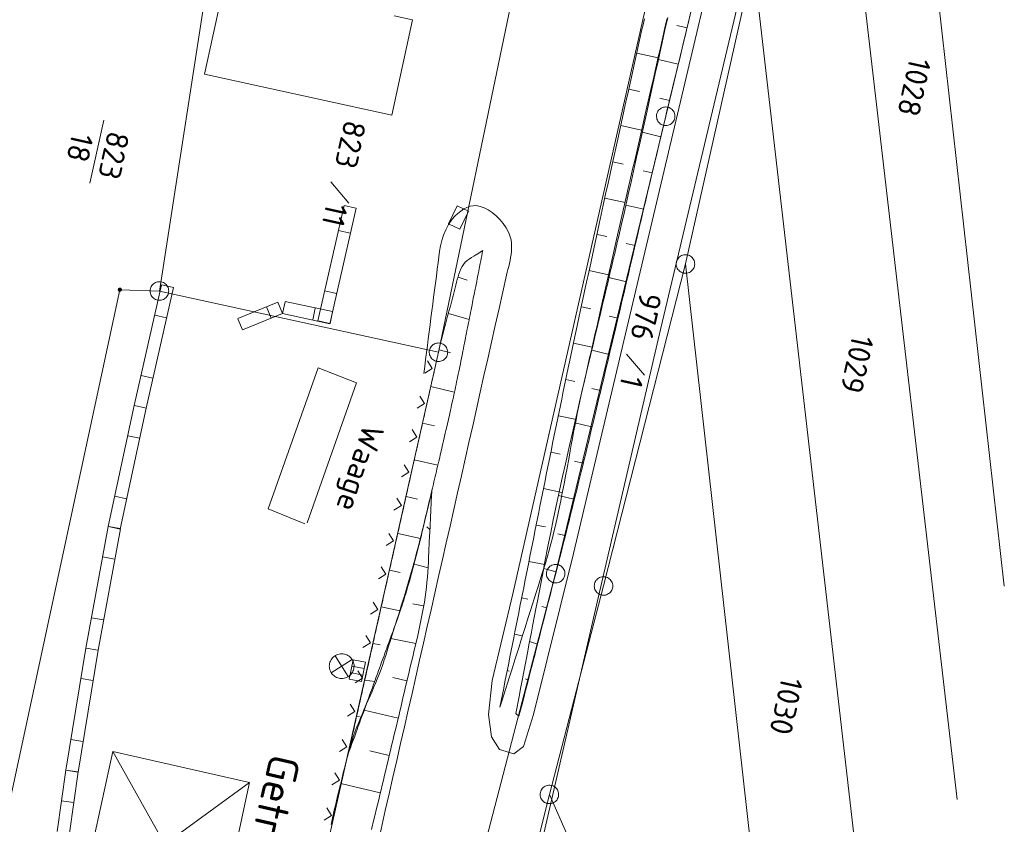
# Model space of a CAD drawing. Header units: metres. Extents: x 3425540 to 3446143, y 5432760 to 5444637.
# Tile 178 of 256: x 3436016 to 3436096, y 5440104 to 5440169. Entities that reach past the tile are written whole.
import ezdxf
from ezdxf.enums import TextEntityAlignment as Align

# ---------------------------------------------------------------- set-up
doc = ezdxf.new("R2010")
doc.units = ezdxf.units.M
for name, color, linetype, lineweight in [('B_Bestand', 9, 'Continuous', 18), ('B_Böschung', 9, 'Continuous', 18), ('B_Flurgrenzen', 9, 'Continuous', 18)]:
    doc.layers.add(name, color=color, linetype=linetype, lineweight=lineweight)
doc.styles.get("Standard").update_dxf_attribs({"font": 'isocpeur.ttf'})

msp = doc.modelspace()

# ---------------------------------------------------------------- linework, layer by layer
at = {"layer": 'B_Bestand'}
for p, q in [((3436034.942, 5440181.714), (3436031.098, 5440164.156)), ((3436046.247, 5440160.839), (3436047.935, 5440168.551)), ((3436046.451, 5440168.876), (3436047.935, 5440168.551)), ((3436046.247, 5440160.839), (3436031.098, 5440164.156)), ((3436022.948, 5440160.446), (3436021.82, 5440155.348)), ((3436040.271, 5440144.208), (3436042.386, 5440153.541)), ((3436041.246, 5440143.987), (3436043.361, 5440153.32)), ((3436042.399, 5440153.538), (3436043.348, 5440153.323)), ((3436041.942, 5440151.519), (3436042.891, 5440151.304)), ((3436027.618, 5440147.122), (3436025.406, 5440137.369)), ((3436028.593, 5440146.901), (3436026.381, 5440137.148)), ((3436028.58, 5440146.904), (3436027.631, 5440147.119)), ((3436040.837, 5440146.643), (3436041.786, 5440146.428)), ((3436033.794, 5440144.406), (3436037.03, 5440145.728)), ((3436036.113, 5440145.338), (3436036.481, 5440144.438)), ((3436037.035, 5440145.715), (3436037.403, 5440144.814)), ((3436037.613, 5440145.766), (3436037.411, 5440144.815)), ((3436037.616, 5440145.78), (3436041.454, 5440144.965)), ((3436040.058, 5440145.247), (3436039.856, 5440144.295)), ((3436028.027, 5440144.466), (3436027.078, 5440144.681)), ((3436033.799, 5440144.393), (3436034.167, 5440143.492)), ((3436034.172, 5440143.48), (3436037.408, 5440144.802)), ((3436037.408, 5440144.802), (3436041.246, 5440143.987)), ((3436041.451, 5440144.951), (3436041.249, 5440144)), ((3436040.284, 5440144.205), (3436041.233, 5440143.99)), ((3436050.025, 5440141.679), (3436048.704, 5440135.826)), ((3436036.236, 5440129.016), (3436040.3, 5440140.428)), ((3436040.3, 5440140.428), (3436043.379, 5440139.201)), ((3436049.526, 5440140.375), (3436049.148, 5440140.973)), ((3436026.921, 5440139.59), (3436025.972, 5440139.805)), ((3436048.928, 5440139.997), (3436049.526, 5440140.375)), ((3436043.379, 5440139.201), (3436039.387, 5440127.875)), ((3436048.884, 5440137.536), (3436048.507, 5440138.134)), ((3436025.406, 5440137.369), (3436023.3, 5440127.591)), ((3436026.368, 5440137.151), (3436025.419, 5440137.366)), ((3436026.37, 5440137.161), (3436025.419, 5440137.366)), ((3436048.287, 5440137.158), (3436048.884, 5440137.536)), ((3436026.384, 5440137.158), (3436024.278, 5440127.38)), ((3436048.704, 5440135.826), (3436047.382, 5440129.974)), ((3436025.844, 5440134.717), (3436024.892, 5440134.922)), ((3436047.674, 5440134.446), (3436048.272, 5440134.824)), ((3436048.272, 5440134.824), (3436047.894, 5440135.421)), ((3436047.631, 5440131.984), (3436047.253, 5440132.582)), ((3436047.033, 5440131.607), (3436047.631, 5440131.984)), ((3436024.791, 5440129.83), (3436023.84, 5440130.034)), ((3436047.382, 5440129.974), (3436046.061, 5440124.121)), ((3436046.421, 5440128.895), (3436047.019, 5440129.272)), ((3436047.019, 5440129.272), (3436046.641, 5440129.87)), ((3436039.216, 5440127.813), (3436036.236, 5440129.016)), ((3436023.3, 5440127.591), (3436021.495, 5440117.755)), ((3436024.284, 5440127.411), (3436022.479, 5440117.575)), ((3436024.27, 5440127.413), (3436023.313, 5440127.589)), ((3436024.264, 5440127.383), (3436023.313, 5440127.588)), ((3436046.378, 5440126.433), (3436046, 5440127.031)), ((3436045.78, 5440126.056), (3436046.378, 5440126.433)), ((3436023.819, 5440124.954), (3436022.862, 5440125.13)), ((3436046.061, 5440124.121), (3436044.739, 5440118.268)), ((3436045.167, 5440123.343), (3436045.765, 5440123.721)), ((3436045.765, 5440123.721), (3436045.388, 5440124.319)), ((3436045.124, 5440120.882), (3436044.747, 5440121.48)), ((3436044.526, 5440120.504), (3436045.124, 5440120.882)), ((3436022.916, 5440120.036), (3436021.959, 5440120.212)), ((3436044.739, 5440118.268), (3436043.418, 5440112.416)), ((3436043.914, 5440117.792), (3436044.512, 5440118.17)), ((3436044.512, 5440118.17), (3436044.134, 5440118.767)), ((3436021.495, 5440117.755), (3436019.873, 5440107.887)), ((3436022.482, 5440117.593), (3436020.86, 5440107.725)), ((3436022.465, 5440117.577), (3436021.508, 5440117.753)), ((3436022.468, 5440117.595), (3436021.508, 5440117.753)), ((3436043.035, 5440116.832), (3436041.353, 5440115.753)), ((3436041.659, 5440117.136), (3436042.729, 5440115.449)), ((3436043.897, 5440115.568), (3436042.911, 5440115.773)), ((3436044.007, 5440116.092), (3436043.02, 5440116.298)), ((3436043.871, 5440115.331), (3436043.493, 5440115.928)), ((3436022.062, 5440115.128), (3436021.102, 5440115.286)), ((3436043.273, 5440114.953), (3436043.871, 5440115.331)), ((3436042.66, 5440112.241), (3436043.258, 5440112.618)), ((3436043.258, 5440112.618), (3436042.881, 5440113.216)), ((3436043.418, 5440112.416), (3436042.096, 5440106.563)), ((3436021.251, 5440110.194), (3436020.291, 5440110.352)), ((3436042.617, 5440109.779), (3436042.24, 5440110.377)), ((3436020.947, 5440096.89), (3436023.675, 5440109.388)), ((3436023.675, 5440109.388), (3436034.74, 5440106.88)), ((3436023.675, 5440109.388), (3436032.031, 5440094.47)), ((3436042.019, 5440109.402), (3436042.617, 5440109.779)), ((3436019.873, 5440107.887), (3436019.173, 5440102.936)), ((3436020.846, 5440107.727), (3436019.886, 5440107.885)), ((3436020.849, 5440107.749), (3436019.886, 5440107.885)), ((3436020.863, 5440107.747), (3436020.163, 5440102.796)), ((3436041.407, 5440106.689), (3436042.005, 5440107.067)), ((3436042.005, 5440107.067), (3436041.627, 5440107.665)), ((3436034.74, 5440106.88), (3436020.947, 5440096.89)), ((3436034.74, 5440106.88), (3436032.031, 5440094.47)), ((3436042.096, 5440106.563), (3436040.775, 5440100.71)), ((3436020.499, 5440105.274), (3436019.536, 5440105.41)), ((3436041.364, 5440104.228), (3436040.986, 5440104.826)), ((3436040.766, 5440103.85), (3436041.364, 5440104.228))]:
    msp.add_line(p, q, dxfattribs=at)
for points in [[(3436076.576, 5440212.74), (3436056.042, 5440122.149), (3436054.361, 5440115.128), (3436054.067, 5440112.374), (3436054.317, 5440110.587), (3436054.953, 5440109.543), (3436056.124, 5440109.205), (3436056.892, 5440109.803), (3436057.717, 5440112.375), (3436060.939, 5440125.403), (3436081.367, 5440211.625)], [(3436084.112, 5440211.114), (3436074.693, 5440171.76), (3436067.986, 5440143.518), (3436062.974, 5440121.925), (3436058.377, 5440102.064), (3436058.28, 5440089.897), (3436058.06, 5440083.097)], [(3436052.44, 5440153.079), (3436051.748, 5440151.636), (3436050.839, 5440152.072), (3436051.532, 5440153.515), (3436052.44, 5440153.079)], [(3436041.977, 5440115.315), (3436042.081, 5440115.298), (3436042.185, 5440115.291), (3436042.29, 5440115.296), (3436042.393, 5440115.312), (3436042.495, 5440115.338), (3436042.593, 5440115.375), (3436042.686, 5440115.421), (3436042.775, 5440115.478), (3436042.857, 5440115.543), (3436042.931, 5440115.616), (3436042.998, 5440115.697), (3436043.055, 5440115.784), (3436043.104, 5440115.877), (3436043.142, 5440115.975), (3436043.17, 5440116.076), (3436043.187, 5440116.179), (3436043.193, 5440116.283), (3436043.189, 5440116.388), (3436043.173, 5440116.492), (3436043.147, 5440116.593), (3436043.11, 5440116.691), (3436043.064, 5440116.785), (3436043.007, 5440116.873), (3436042.942, 5440116.955), (3436042.869, 5440117.03), (3436042.788, 5440117.096), (3436042.7, 5440117.154), (3436042.608, 5440117.202), (3436042.51, 5440117.241), (3436042.409, 5440117.268), (3436042.306, 5440117.286), (3436042.201, 5440117.292), (3436042.097, 5440117.287), (3436041.993, 5440117.272), (3436041.892, 5440117.245), (3436041.794, 5440117.209), (3436041.7, 5440117.162), (3436041.612, 5440117.106), (3436041.53, 5440117.04), (3436041.455, 5440116.967), (3436041.389, 5440116.886), (3436041.331, 5440116.799), (3436041.283, 5440116.706), (3436041.244, 5440116.608), (3436041.216, 5440116.508), (3436041.199, 5440116.404), (3436041.193, 5440116.3), (3436041.198, 5440116.195), (3436041.213, 5440116.092), (3436041.24, 5440115.99), (3436041.276, 5440115.892), (3436041.323, 5440115.799), (3436041.379, 5440115.71), (3436041.444, 5440115.628), (3436041.518, 5440115.554), (3436041.599, 5440115.487), (3436041.686, 5440115.429), (3436041.779, 5440115.381), (3436041.876, 5440115.343), (3436041.977, 5440115.315)], [(3436044.115, 5440116.61), (3436043.788, 5440115.044), (3436042.802, 5440115.249), (3436043.128, 5440116.816), (3436044.115, 5440116.61)]]:
    msp.add_lwpolyline(points, dxfattribs=at)
msp.add_open_spline([(3435979.664, 5439954.64), (3435980.099, 5439954.133), (3435980.533, 5439953.626), (3435980.968, 5439953.119), (3435981.674, 5439952.296), (3435983.208, 5439952.194), (3435984.18, 5439952.598), (3435985.113, 5439952.986), (3435986.144, 5439953.637), (3435986.545, 5439954.639), (3435987.66, 5439957.43), (3435988.165, 5439960.212), (3435988.668, 5439963.069), (3435989.164, 5439965.886), (3435989.43, 5439968.731), (3435990.015, 5439971.531), (3435990.706, 5439974.84), (3435991.557, 5439978.108), (3435992.813, 5439981.261), (3435993.775, 5439983.675), (3435994.877, 5439986), (3435995.968, 5439988.341), (3435999.348, 5439995.592), (3436003.513, 5440002.473), (3436006.781, 5440009.776), (3436009.279, 5440015.361), (3436008.848, 5440021.843), (3436010.658, 5440027.719), (3436011.667, 5440030.993), (3436012.613, 5440034.354), (3436014.896, 5440037.028), (3436019.574, 5440042.508), (3436025.631, 5440046.002), (3436030.598, 5440050.909), (3436031.346, 5440051.649), (3436032.09, 5440052.372), (3436032.764, 5440053.207), (3436033.592, 5440054.234), (3436034.276, 5440055.379), (3436034.576, 5440056.638), (3436038.384, 5440072.62), (3436042.051, 5440088.609), (3436045.722, 5440104.617), (3436049.03, 5440119.044), (3436052.285, 5440133.477), (3436055.534, 5440147.909), (3436055.814, 5440149.153), (3436056.312, 5440150.471), (3436055.511, 5440151.734), (3436054.876, 5440152.734), (3436053.924, 5440153.45), (3436053.074, 5440153.531), (3436052.45, 5440153.591), (3436051.68, 5440153.123), (3436051.143, 5440152.432), (3436050.255, 5440151.29), (3436050.152, 5440150.158), (3436049.995, 5440148.944), (3436049.609, 5440145.952), (3436049.223, 5440142.959), (3436048.837, 5440139.966)], degree=3, knots=[0, 0, 0, 0, 0.008363, 0.008363, 0.008363, 0.021947, 0.021947, 0.021947, 0.034987, 0.034987, 0.034987, 0.071277, 0.071277, 0.071277, 0.107045, 0.107045, 0.107045, 0.149309, 0.149309, 0.149309, 0.181665, 0.181665, 0.181665, 0.281885, 0.281885, 0.281885, 0.358515, 0.358515, 0.358515, 0.401212, 0.401212, 0.401212, 0.4887, 0.4887, 0.4887, 0.501882, 0.501882, 0.501882, 0.518079, 0.518079, 0.518079, 0.723698, 0.723698, 0.723698, 0.909001, 0.909001, 0.909001, 0.924968, 0.924968, 0.924968, 0.937608, 0.937608, 0.937608, 0.946883, 0.946883, 0.946883, 0.962212, 0.962212, 0.962212, 1, 1, 1, 1], dxfattribs=at)
at = {"layer": 'B_Böschung'}
for p, q in [((3436070.132, 5440167.905), (3436069.3, 5440168.106)), ((3436066.08, 5440165.87), (3436067.79, 5440165.489)), ((3436069.426, 5440164.974), (3436067.812, 5440165.362)), ((3436065.426, 5440162.941), (3436066.275, 5440162.752)), ((3436068.719, 5440162.042), (3436067.937, 5440162.229)), ((3436064.771, 5440160.011), (3436066.458, 5440159.638)), ((3436068.018, 5440159.109), (3436066.5, 5440159.47)), ((3436064.128, 5440157.079), (3436064.96, 5440156.897)), ((3436067.324, 5440156.174), (3436066.584, 5440156.349)), ((3436063.493, 5440154.145), (3436065.125, 5440153.791)), ((3436066.629, 5440153.239), (3436065.184, 5440153.582)), ((3436062.859, 5440151.211), (3436063.658, 5440151.038)), ((3436065.935, 5440150.305), (3436065.216, 5440150.475)), ((3436053.061, 5440149.558), (3436053.611, 5440149.895)), ((3436051.612, 5440147.757), (3436052.352, 5440147.518)), ((3436062.224, 5440148.277), (3436063.79, 5440147.939)), ((3436065.24, 5440147.37), (3436063.812, 5440147.71)), ((3436061.59, 5440145.341), (3436062.356, 5440145.178)), ((3436050.827, 5440144.819), (3436052.504, 5440144.317)), ((3436064.546, 5440144.436), (3436063.834, 5440144.606)), ((3436060.955, 5440142.407), (3436062.455, 5440142.09)), ((3436050.073, 5440141.872), (3436050.999, 5440141.633)), ((3436063.845, 5440141.501), (3436062.431, 5440141.843)), ((3436049.401, 5440138.905), (3436051.298, 5440138.449)), ((3436060.334, 5440139.47), (3436061.061, 5440139.319)), ((3436063.128, 5440138.572), (3436062.434, 5440138.742)), ((3436059.734, 5440136.529), (3436061.189, 5440136.23)), ((3436048.733, 5440135.936), (3436049.695, 5440135.717)), ((3436062.411, 5440135.643), (3436061.06, 5440135.974)), ((3436059.133, 5440133.588), (3436059.869, 5440133.437)), ((3436048.066, 5440132.968), (3436049.967, 5440132.539)), ((3436061.694, 5440132.714), (3436061.04, 5440132.874)), ((3436049.477, 5440130.441), (3436049.524, 5440130.642)), ((3436058.532, 5440130.647), (3436060.017, 5440130.344)), ((3436060.977, 5440129.785), (3436059.745, 5440130.087)), ((3436047.398, 5440130), (3436048.336, 5440129.789)), ((3436057.931, 5440127.706), (3436058.672, 5440127.556)), ((3436046.73, 5440127.032), (3436048.576, 5440126.617)), ((3436049.329, 5440127.341), (3436049.082, 5440127.551)), ((3436060.259, 5440126.856), (3436059.692, 5440126.995)), ((3436049.181, 5440124.24), (3436047.976, 5440124.58)), ((3436057.341, 5440124.762), (3436058.627, 5440124.504)), ((3436046.062, 5440124.064), (3436046.927, 5440123.869)), ((3436059.542, 5440123.927), (3436058.531, 5440124.179)), ((3436048.805, 5440121.162), (3436047.96, 5440121.339)), ((3436056.754, 5440121.818), (3436057.245, 5440121.723)), ((3436045.395, 5440121.096), (3436046.903, 5440120.756)), ((3436058.793, 5440121.006), (3436058.378, 5440121.116)), ((3436044.727, 5440118.127), (3436045.314, 5440118.023)), ((3436048.194, 5440118.119), (3436046.18, 5440118.537)), ((3436056.168, 5440118.874), (3436056.823, 5440118.753)), ((3436058.041, 5440118.085), (3436057.397, 5440118.28)), ((3436055.581, 5440115.93), (3436055.745, 5440115.898)), ((3436044.059, 5440115.159), (3436044.861, 5440115.066)), ((3436047.473, 5440115.1), (3436046.324, 5440115.364)), ((3436057.29, 5440115.165), (3436057.063, 5440115.265)), ((3436046.754, 5440112.08), (3436043.999, 5440112.733)), ((3436043.392, 5440112.191), (3436043.622, 5440112.246)), ((3436056.538, 5440112.244), (3436056.278, 5440112.464)), ((3436046.035, 5440109.061), (3436044.467, 5440109.434)), ((3436042.724, 5440109.223), (3436042.709, 5440109.167)), ((3436045.316, 5440106.041), (3436042.136, 5440106.796))]:
    msp.add_line(p, q, dxfattribs=at)
for points in [[(3436065.58, 5440163.689), (3436065.8, 5440164.681), (3436065.911, 5440165.176), (3436066.021, 5440165.672), (3436066.13, 5440166.168), (3436066.241, 5440166.664), (3436066.351, 5440167.159), (3436066.462, 5440167.655), (3436066.572, 5440168.15), (3436066.683, 5440168.646)], [(3436068.567, 5440168.741), (3436068.345, 5440167.737), (3436068.233, 5440167.235), (3436068.122, 5440166.733), (3436068.011, 5440166.23), (3436067.9, 5440165.728), (3436067.788, 5440165.226), (3436067.566, 5440164.222), (3436067.454, 5440163.719), (3436067.343, 5440163.217), (3436067.231, 5440162.715), (3436067.12, 5440162.213)], [(3436067.153, 5440162.676), (3436067.267, 5440163.175), (3436067.38, 5440163.674), (3436067.608, 5440164.672), (3436067.721, 5440165.171), (3436067.835, 5440165.671), (3436067.949, 5440166.17), (3436068.062, 5440166.669), (3436068.176, 5440167.168), (3436068.289, 5440167.667), (3436068.403, 5440168.166), (3436068.516, 5440168.665)], [(3436070.366, 5440168.876), (3436070.245, 5440168.37), (3436070.123, 5440167.864), (3436070, 5440167.358), (3436069.879, 5440166.852), (3436069.513, 5440165.334), (3436069.39, 5440164.828), (3436069.146, 5440163.816), (3436069.025, 5440163.31), (3436068.903, 5440162.805), (3436068.78, 5440162.299), (3436068.659, 5440161.795), (3436068.538, 5440161.295)], [(3436054.995, 5440112.986), (3436055.098, 5440113.495), (3436055.199, 5440114.002), (3436055.302, 5440114.51), (3436055.403, 5440115.017), (3436055.506, 5440115.526), (3436055.607, 5440116.033), (3436055.709, 5440116.542), (3436055.809, 5440117.049), (3436055.912, 5440117.558), (3436056.012, 5440118.065), (3436056.114, 5440118.574), (3436056.214, 5440119.082), (3436056.316, 5440119.59), (3436056.416, 5440120.098), (3436056.518, 5440120.606), (3436056.618, 5440121.115), (3436056.719, 5440121.623), (3436056.819, 5440122.131), (3436056.921, 5440122.639), (3436057.021, 5440123.148), (3436057.122, 5440123.655), (3436057.222, 5440124.164), (3436057.324, 5440124.671), (3436057.424, 5440125.18), (3436057.526, 5440125.688), (3436057.626, 5440126.196), (3436057.728, 5440126.705), (3436057.829, 5440127.213), (3436057.931, 5440127.721), (3436058.031, 5440128.229), (3436058.134, 5440128.736), (3436058.234, 5440129.244), (3436058.337, 5440129.752), (3436058.438, 5440130.26), (3436058.541, 5440130.768), (3436058.643, 5440131.276), (3436058.746, 5440131.784), (3436058.848, 5440132.292), (3436058.951, 5440132.8), (3436059.055, 5440133.308), (3436059.157, 5440133.815), (3436059.261, 5440134.323), (3436059.364, 5440134.83), (3436059.469, 5440135.338), (3436059.573, 5440135.845), (3436059.677, 5440136.353), (3436059.783, 5440136.86), (3436059.887, 5440137.367), (3436059.993, 5440137.874), (3436060.098, 5440138.381), (3436060.204, 5440138.888), (3436060.311, 5440139.395), (3436060.417, 5440139.902), (3436060.524, 5440140.409), (3436060.632, 5440140.916), (3436060.739, 5440141.423), (3436060.847, 5440141.929), (3436060.954, 5440142.436), (3436061.063, 5440142.943), (3436061.171, 5440143.449), (3436061.279, 5440143.956), (3436061.387, 5440144.462), (3436061.495, 5440144.969), (3436061.604, 5440145.475), (3436061.712, 5440145.983), (3436061.821, 5440146.489), (3436061.93, 5440146.997), (3436062.257, 5440148.515), (3436062.367, 5440149.022), (3436062.476, 5440149.528), (3436062.586, 5440150.035), (3436062.696, 5440150.54), (3436062.805, 5440151.047), (3436062.916, 5440151.553), (3436063.026, 5440152.06), (3436063.356, 5440153.578), (3436063.467, 5440154.084), (3436063.577, 5440154.59), (3436063.688, 5440155.096), (3436063.798, 5440155.602), (3436063.909, 5440156.108), (3436064.021, 5440156.614), (3436064.576, 5440159.144), (3436064.687, 5440159.651), (3436064.911, 5440160.663), (3436065.023, 5440161.168), (3436065.135, 5440161.674), (3436065.246, 5440162.18), (3436065.358, 5440162.686), (3436065.469, 5440163.19), (3436065.58, 5440163.689)], [(3436054.995, 5440112.986), (3436055.15, 5440113.474), (3436055.304, 5440113.962), (3436055.769, 5440115.426), (3436055.923, 5440115.914), (3436056.233, 5440116.89), (3436056.387, 5440117.378), (3436056.542, 5440117.866), (3436056.697, 5440118.353), (3436056.852, 5440118.841), (3436057.006, 5440119.329), (3436057.316, 5440120.305), (3436057.47, 5440120.793), (3436057.935, 5440122.257), (3436058.089, 5440122.745), (3436058.399, 5440123.721), (3436058.553, 5440124.209), (3436058.703, 5440124.698), (3436058.846, 5440125.189), (3436058.984, 5440125.682), (3436059.115, 5440126.176), (3436059.242, 5440126.671), (3436059.364, 5440127.168), (3436059.482, 5440127.665), (3436059.595, 5440128.164), (3436059.705, 5440128.664), (3436059.811, 5440129.165), (3436059.915, 5440129.666), (3436060.015, 5440130.169), (3436060.114, 5440130.672), (3436060.211, 5440131.175), (3436060.306, 5440131.679), (3436060.4, 5440132.183), (3436060.586, 5440133.191), (3436060.679, 5440133.696), (3436060.772, 5440134.2), (3436060.866, 5440134.704), (3436060.961, 5440135.208), (3436061.057, 5440135.712), (3436061.155, 5440136.215), (3436061.256, 5440136.717), (3436061.359, 5440137.219), (3436061.464, 5440137.72), (3436061.573, 5440138.221), (3436061.686, 5440138.72), (3436061.8, 5440139.219), (3436061.913, 5440139.718), (3436062.141, 5440140.716), (3436062.255, 5440141.216), (3436062.368, 5440141.715), (3436062.71, 5440143.212), (3436062.824, 5440143.712), (3436063.052, 5440144.71), (3436063.165, 5440145.209), (3436064.191, 5440149.7), (3436064.305, 5440150.2), (3436065.787, 5440156.687), (3436065.9, 5440157.186), (3436066.584, 5440160.18), (3436066.698, 5440160.68), (3436066.811, 5440161.179), (3436067.153, 5440162.676)], [(3436067.12, 5440162.213), (3436067.008, 5440161.711), (3436066.897, 5440161.209), (3436066.225, 5440158.197), (3436066.112, 5440157.695), (3436065.888, 5440156.691), (3436065.549, 5440155.185), (3436065.436, 5440154.684), (3436065.21, 5440153.68), (3436065.096, 5440153.179), (3436064.981, 5440152.677), (3436064.866, 5440152.176), (3436064.75, 5440151.675), (3436064.633, 5440151.174), (3436064.517, 5440150.673), (3436064.4, 5440150.172), (3436064.282, 5440149.671), (3436064.164, 5440149.171), (3436064.046, 5440148.67), (3436063.927, 5440148.169), (3436063.809, 5440147.669), (3436063.69, 5440147.169), (3436063.571, 5440146.668), (3436063.452, 5440146.168), (3436063.332, 5440145.667), (3436063.094, 5440144.667), (3436062.975, 5440144.166), (3436062.856, 5440143.666), (3436062.737, 5440143.164), (3436062.499, 5440142.164), (3436062.381, 5440141.663), (3436062.262, 5440141.162), (3436062.144, 5440140.662), (3436061.793, 5440139.159), (3436061.445, 5440137.656), (3436061.33, 5440137.154), (3436060.982, 5440135.651), (3436060.866, 5440135.149), (3436060.636, 5440134.147), (3436060.521, 5440133.645), (3436060.407, 5440133.144), (3436060.293, 5440132.642), (3436060.067, 5440131.638), (3436059.845, 5440130.634), (3436059.735, 5440130.131), (3436059.626, 5440129.628), (3436059.412, 5440128.622), (3436059.307, 5440128.119), (3436059.101, 5440127.111), (3436059.001, 5440126.607), (3436058.901, 5440126.102), (3436058.61, 5440124.587), (3436058.512, 5440124.081), (3436058.027, 5440121.556), (3436057.929, 5440121.051), (3436057.638, 5440119.536), (3436057.541, 5440119.03), (3436057.347, 5440118.02), (3436057.249, 5440117.515), (3436056.764, 5440114.99), (3436056.667, 5440114.484), (3436056.569, 5440113.979), (3436056.278, 5440112.464)], [(3436068.538, 5440161.295), (3436068.418, 5440160.799), (3436068.3, 5440160.303), (3436068.18, 5440159.807), (3436067.823, 5440158.319), (3436067.705, 5440157.822), (3436067.233, 5440155.838), (3436067.115, 5440155.341), (3436066.998, 5440154.845), (3436066.88, 5440154.349), (3436066.762, 5440153.852), (3436066.645, 5440153.356), (3436066.528, 5440152.859), (3436066.411, 5440152.363), (3436066.294, 5440151.866), (3436066.177, 5440151.37), (3436066.06, 5440150.873), (3436065.943, 5440150.377), (3436065.826, 5440149.88), (3436065.71, 5440149.384), (3436065.592, 5440148.887), (3436065.476, 5440148.391), (3436065.359, 5440147.894), (3436065.242, 5440147.398), (3436065.125, 5440146.9), (3436065.008, 5440146.404), (3436064.892, 5440145.907), (3436064.658, 5440144.915), (3436064.54, 5440144.418), (3436064.423, 5440143.922), (3436064.306, 5440143.425), (3436064.189, 5440142.929), (3436064.072, 5440142.432), (3436063.954, 5440141.937), (3436063.837, 5440141.439), (3436063.719, 5440140.943), (3436063.601, 5440140.446), (3436063.484, 5440139.95), (3436063.365, 5440139.454), (3436063.247, 5440138.958), (3436063.128, 5440138.462), (3436063.01, 5440137.966), (3436062.891, 5440137.469), (3436062.534, 5440135.981), (3436062.414, 5440135.486), (3436062.294, 5440134.99), (3436062.175, 5440134.494), (3436062.054, 5440133.998), (3436061.935, 5440133.502), (3436061.813, 5440133.007), (3436061.693, 5440132.511), (3436061.571, 5440132.016), (3436061.329, 5440131.026), (3436061.206, 5440130.53), (3436061.084, 5440130.035), (3436060.96, 5440129.54), (3436060.838, 5440129.045), (3436060.714, 5440128.55), (3436060.591, 5440128.055), (3436060.467, 5440127.561), (3436060.342, 5440127.066), (3436060.218, 5440126.571), (3436060.092, 5440126.077), (3436059.968, 5440125.582), (3436059.841, 5440125.088), (3436059.589, 5440124.1), (3436059.461, 5440123.606), (3436059.335, 5440123.112), (3436059.207, 5440122.618), (3436059.08, 5440122.124), (3436058.954, 5440121.63), (3436058.826, 5440121.136), (3436058.572, 5440120.148), (3436058.444, 5440119.654), (3436058.318, 5440119.16), (3436058.191, 5440118.666), (3436058.063, 5440118.172), (3436057.936, 5440117.678), (3436057.81, 5440117.184), (3436057.682, 5440116.69), (3436057.555, 5440116.196), (3436057.427, 5440115.702), (3436057.3, 5440115.208), (3436057.174, 5440114.714), (3436057.046, 5440114.22), (3436056.919, 5440113.726), (3436056.793, 5440113.232), (3436056.664, 5440112.738), (3436056.538, 5440112.244)], [(3436053.611, 5440149.895), (3436053.427, 5440149.781), (3436053.243, 5440149.67), (3436053.059, 5440149.556), (3436052.874, 5440149.444), (3436052.69, 5440149.33), (3436052.508, 5440149.217), (3436052.336, 5440149.093), (3436052.185, 5440148.949), (3436052.052, 5440148.786), (3436051.937, 5440148.608), (3436051.836, 5440148.417), (3436051.748, 5440148.213), (3436051.673, 5440148.002), (3436051.605, 5440147.783), (3436051.544, 5440147.56), (3436051.488, 5440147.336), (3436051.436, 5440147.111), (3436051.383, 5440146.887), (3436051.331, 5440146.67), (3436051.275, 5440146.457), (3436051.218, 5440146.249), (3436051.162, 5440146.041), (3436051.103, 5440145.832), (3436050.989, 5440145.416), (3436050.873, 5440145), (3436050.817, 5440144.792), (3436050.76, 5440144.583), (3436050.704, 5440144.375), (3436050.647, 5440144.167), (3436050.591, 5440143.959), (3436050.536, 5440143.75), (3436050.428, 5440143.332), (3436050.373, 5440143.123), (3436050.32, 5440142.914), (3436050.268, 5440142.704), (3436050.216, 5440142.495), (3436050.166, 5440142.285), (3436050.116, 5440142.076), (3436050.068, 5440141.866), (3436050.02, 5440141.655), (3436049.972, 5440141.445), (3436049.924, 5440141.234), (3436049.877, 5440141.023), (3436049.83, 5440140.813), (3436049.783, 5440140.602), (3436049.735, 5440140.392), (3436049.641, 5440139.97), (3436049.593, 5440139.76), (3436049.545, 5440139.549), (3436049.498, 5440139.339), (3436049.404, 5440138.917), (3436049.357, 5440138.707), (3436049.309, 5440138.496), (3436049.262, 5440138.286), (3436049.215, 5440138.075), (3436049.167, 5440137.865), (3436049.119, 5440137.654), (3436049.072, 5440137.444), (3436049.025, 5440137.233), (3436048.977, 5440137.022), (3436048.929, 5440136.812), (3436048.882, 5440136.601), (3436048.835, 5440136.391), (3436048.788, 5440136.18), (3436048.74, 5440135.969), (3436048.693, 5440135.759), (3436048.646, 5440135.548), (3436048.599, 5440135.338), (3436048.551, 5440135.127), (3436048.503, 5440134.917), (3436048.456, 5440134.706), (3436048.409, 5440134.496), (3436048.362, 5440134.285), (3436048.314, 5440134.074), (3436048.267, 5440133.864), (3436048.22, 5440133.653), (3436048.172, 5440133.442), (3436048.124, 5440133.232), (3436048.077, 5440133.021), (3436048.03, 5440132.811), (3436047.983, 5440132.6), (3436047.935, 5440132.39), (3436047.794, 5440131.757), (3436047.698, 5440131.337), (3436047.651, 5440131.126), (3436047.604, 5440130.916), (3436047.556, 5440130.705), (3436047.509, 5440130.495), (3436047.462, 5440130.284), (3436047.368, 5440129.864), (3436047.321, 5440129.656)], [(3436049.318, 5440129.762), (3436049.367, 5440129.969), (3436049.415, 5440130.176), (3436049.463, 5440130.382), (3436049.512, 5440130.589), (3436049.56, 5440130.796), (3436049.609, 5440131.003), (3436049.657, 5440131.209), (3436049.706, 5440131.416), (3436049.754, 5440131.623), (3436049.803, 5440131.829), (3436049.852, 5440132.036), (3436049.9, 5440132.243), (3436049.949, 5440132.449), (3436049.997, 5440132.656), (3436050.046, 5440132.863), (3436050.095, 5440133.069), (3436050.191, 5440133.483), (3436050.24, 5440133.689), (3436050.384, 5440134.31), (3436050.432, 5440134.516), (3436050.576, 5440135.137), (3436050.623, 5440135.344), (3436050.671, 5440135.55), (3436050.906, 5440136.585), (3436050.998, 5440136.999), (3436051.045, 5440137.207), (3436051.09, 5440137.414), (3436051.182, 5440137.828), (3436051.227, 5440138.035), (3436051.272, 5440138.243), (3436051.317, 5440138.45), (3436051.362, 5440138.658), (3436051.406, 5440138.865), (3436051.45, 5440139.073), (3436051.494, 5440139.28), (3436051.538, 5440139.488), (3436051.624, 5440139.904), (3436051.667, 5440140.111), (3436051.793, 5440140.735), (3436051.835, 5440140.944), (3436051.958, 5440141.568), (3436052, 5440141.776), (3436052.041, 5440141.984), (3436052.082, 5440142.193), (3436052.124, 5440142.401), (3436052.206, 5440142.817), (3436052.248, 5440143.025), (3436052.289, 5440143.233), (3436052.33, 5440143.442), (3436052.372, 5440143.65), (3436052.454, 5440144.066), (3436052.496, 5440144.274), (3436052.537, 5440144.482), (3436052.578, 5440144.691), (3436052.619, 5440144.899), (3436052.661, 5440145.107), (3436052.743, 5440145.523), (3436052.785, 5440145.732), (3436052.867, 5440146.148), (3436052.909, 5440146.356), (3436052.991, 5440146.772), (3436053.033, 5440146.981), (3436053.115, 5440147.397), (3436053.157, 5440147.605), (3436053.239, 5440148.021), (3436053.28, 5440148.23), (3436053.322, 5440148.438), (3436053.404, 5440148.854), (3436053.446, 5440149.062), (3436053.487, 5440149.27), (3436053.528, 5440149.479), (3436053.57, 5440149.687), (3436053.611, 5440149.895)], [(3436041.338, 5440103.5), (3436041.423, 5440103.879), (3436041.597, 5440104.637), (3436041.685, 5440105.016), (3436041.774, 5440105.394), (3436041.863, 5440105.773), (3436042.045, 5440106.529), (3436042.137, 5440106.907), (3436042.23, 5440107.285), (3436042.324, 5440107.662), (3436042.419, 5440108.04), (3436042.515, 5440108.417), (3436042.612, 5440108.794), (3436042.71, 5440109.17), (3436042.809, 5440109.547), (3436042.916, 5440109.921), (3436043.032, 5440110.291), (3436043.156, 5440110.66), (3436043.287, 5440111.025), (3436043.425, 5440111.388), (3436043.568, 5440111.75), (3436043.716, 5440112.11), (3436043.868, 5440112.469), (3436044.022, 5440112.826), (3436044.178, 5440113.184), (3436044.492, 5440113.898), (3436044.648, 5440114.255), (3436044.802, 5440114.613), (3436044.953, 5440114.972), (3436045.101, 5440115.333), (3436045.243, 5440115.695), (3436045.38, 5440116.059), (3436045.51, 5440116.425), (3436045.633, 5440116.794), (3436045.751, 5440117.164), (3436045.987, 5440117.906), (3436046.104, 5440118.276), (3436046.34, 5440119.018), (3436046.691, 5440120.131), (3436046.807, 5440120.503), (3436046.922, 5440120.874), (3436047.037, 5440121.246), (3436047.263, 5440121.99), (3436047.487, 5440122.736), (3436047.705, 5440123.482), (3436047.813, 5440123.856), (3436047.919, 5440124.23), (3436048.127, 5440124.98), (3436048.228, 5440125.355), (3436048.328, 5440125.731), (3436048.426, 5440126.107), (3436048.523, 5440126.484), (3436048.617, 5440126.861), (3436048.709, 5440127.238), (3436048.8, 5440127.617), (3436048.89, 5440127.995), (3436048.981, 5440128.373), (3436049.071, 5440128.751), (3436049.162, 5440129.129), (3436049.252, 5440129.507), (3436049.343, 5440129.886), (3436049.433, 5440130.264), (3436049.524, 5440130.642)], [(3436049.477, 5440130.441), (3436049.458, 5440130.032), (3436049.438, 5440129.623), (3436049.4, 5440128.805), (3436049.379, 5440128.396), (3436049.339, 5440127.578), (3436049.301, 5440126.76), (3436049.281, 5440126.351), (3436049.243, 5440125.533), (3436049.223, 5440125.124), (3436049.204, 5440124.715), (3436049.183, 5440124.305), (3436049.162, 5440123.897), (3436049.132, 5440123.488), (3436049.095, 5440123.081), (3436049.051, 5440122.675), (3436049, 5440122.269), (3436048.944, 5440121.864), (3436048.882, 5440121.46), (3436048.814, 5440121.056), (3436048.74, 5440120.653), (3436048.663, 5440120.25), (3436048.581, 5440119.847), (3436048.496, 5440119.445), (3436048.408, 5440119.044), (3436048.319, 5440118.643), (3436048.226, 5440118.242), (3436048.036, 5440117.442), (3436047.939, 5440117.042), (3436047.843, 5440116.643), (3436047.746, 5440116.244), (3436047.65, 5440115.845), (3436047.46, 5440115.047), (3436047.368, 5440114.648), (3436047.273, 5440114.249), (3436047.18, 5440113.85), (3436047.085, 5440113.452), (3436046.992, 5440113.053), (3436046.897, 5440112.654), (3436046.803, 5440112.256), (3436046.708, 5440111.857), (3436046.614, 5440111.459), (3436046.519, 5440111.06), (3436046.425, 5440110.662), (3436046.329, 5440110.264), (3436046.235, 5440109.865), (3436046.139, 5440109.467), (3436046.044, 5440109.069), (3436045.948, 5440108.67), (3436045.854, 5440108.272), (3436045.758, 5440107.874), (3436045.663, 5440107.475), (3436045.567, 5440107.077), (3436045.472, 5440106.679), (3436045.376, 5440106.281), (3436045.281, 5440105.882), (3436045.185, 5440105.484), (3436045.09, 5440105.086), (3436044.994, 5440104.688), (3436044.899, 5440104.289), (3436044.803, 5440103.891), (3436044.613, 5440103.095)], [(3436042.709, 5440109.167), (3436042.782, 5440109.366), (3436042.854, 5440109.566), (3436042.927, 5440109.765), (3436043, 5440109.965), (3436043.073, 5440110.164), (3436043.145, 5440110.363), (3436043.218, 5440110.563), (3436043.364, 5440110.961), (3436043.436, 5440111.161), (3436043.509, 5440111.36), (3436043.582, 5440111.56), (3436043.654, 5440111.759), (3436043.727, 5440111.958), (3436043.8, 5440112.158), (3436043.873, 5440112.357), (3436043.945, 5440112.557), (3436044.091, 5440112.955), (3436044.164, 5440113.155), (3436044.236, 5440113.354), (3436044.309, 5440113.553), (3436044.382, 5440113.753), (3436044.454, 5440113.952), (3436044.527, 5440114.152), (3436044.673, 5440114.55), (3436044.745, 5440114.75), (3436044.891, 5440115.148), (3436044.964, 5440115.348), (3436045.036, 5440115.547), (3436045.109, 5440115.747), (3436045.182, 5440115.946), (3436045.254, 5440116.145), (3436045.327, 5440116.345), (3436045.4, 5440116.544), (3436045.473, 5440116.744), (3436045.545, 5440116.943), (3436045.618, 5440117.142), (3436045.691, 5440117.342), (3436045.764, 5440117.541), (3436045.836, 5440117.74), (3436045.909, 5440117.94), (3436045.982, 5440118.139), (3436046.054, 5440118.339), (3436046.2, 5440118.737), (3436046.273, 5440118.937), (3436046.345, 5440119.136), (3436046.418, 5440119.336), (3436046.564, 5440119.734), (3436046.708, 5440120.134), (3436046.848, 5440120.534), (3436046.984, 5440120.936), (3436047.05, 5440121.137), (3436047.116, 5440121.339), (3436047.181, 5440121.541), (3436047.245, 5440121.743), (3436047.309, 5440121.946), (3436047.371, 5440122.148), (3436047.433, 5440122.351), (3436047.494, 5440122.554), (3436047.554, 5440122.758), (3436047.672, 5440123.166), (3436047.788, 5440123.574), (3436047.845, 5440123.779), (3436047.901, 5440123.983), (3436047.956, 5440124.188), (3436048.012, 5440124.393), (3436048.066, 5440124.599), (3436048.12, 5440124.804), (3436048.174, 5440125.01), (3436048.227, 5440125.215), (3436048.435, 5440126.039), (3436048.486, 5440126.246), (3436048.536, 5440126.452), (3436048.587, 5440126.659), (3436048.637, 5440126.865), (3436048.686, 5440127.072), (3436048.736, 5440127.279), (3436048.785, 5440127.485), (3436048.981, 5440128.313), (3436049.077, 5440128.727), (3436049.126, 5440128.934), (3436049.318, 5440129.762)], [(3436047.321, 5440129.656), (3436047.274, 5440129.449), (3436047.227, 5440129.243), (3436047.181, 5440129.036), (3436047.135, 5440128.83), (3436047.088, 5440128.623), (3436047.042, 5440128.417), (3436046.996, 5440128.21), (3436046.95, 5440128.004), (3436046.903, 5440127.797), (3436046.809, 5440127.385), (3436046.763, 5440127.179), (3436046.717, 5440126.972), (3436046.67, 5440126.766), (3436046.624, 5440126.56), (3436046.578, 5440126.353), (3436046.532, 5440126.147), (3436046.485, 5440125.94), (3436046.438, 5440125.734), (3436046.392, 5440125.527), (3436046.346, 5440125.321), (3436046.252, 5440124.909), (3436046.206, 5440124.702), (3436046.16, 5440124.496), (3436046.113, 5440124.289), (3436046.067, 5440124.083), (3436046.02, 5440123.876), (3436045.928, 5440123.464), (3436045.881, 5440123.257), (3436045.834, 5440123.051), (3436045.788, 5440122.844), (3436045.742, 5440122.638), (3436045.695, 5440122.431), (3436045.557, 5440121.813), (3436045.51, 5440121.606), (3436045.463, 5440121.4), (3436045.417, 5440121.193), (3436045.371, 5440120.987), (3436045.277, 5440120.575), (3436045.231, 5440120.368), (3436045.185, 5440120.162), (3436045.139, 5440119.955), (3436045.092, 5440119.749), (3436045.045, 5440119.542), (3436044.953, 5440119.13), (3436044.906, 5440118.923), (3436044.859, 5440118.717), (3436044.813, 5440118.51), (3436044.767, 5440118.304), (3436044.721, 5440118.097), (3436044.674, 5440117.891), (3436044.628, 5440117.685), (3436044.582, 5440117.478), (3436044.535, 5440117.272), (3436044.488, 5440117.065), (3436044.441, 5440116.859), (3436044.395, 5440116.653), (3436044.349, 5440116.446), (3436044.302, 5440116.24), (3436044.21, 5440115.828), (3436044.164, 5440115.621), (3436044.07, 5440115.209), (3436044.024, 5440115.002), (3436043.978, 5440114.796), (3436043.931, 5440114.589), (3436043.884, 5440114.383), (3436043.838, 5440114.176), (3436043.793, 5440113.97), (3436043.746, 5440113.763), (3436043.652, 5440113.351), (3436043.607, 5440113.144), (3436043.56, 5440112.938), (3436043.513, 5440112.731), (3436043.466, 5440112.525), (3436043.421, 5440112.318), (3436043.375, 5440112.112), (3436043.328, 5440111.905), (3436043.281, 5440111.7), (3436043.234, 5440111.494), (3436043.189, 5440111.287), (3436043.095, 5440110.875), (3436043.048, 5440110.668), (3436043.003, 5440110.462), (3436042.956, 5440110.255), (3436042.91, 5440110.049), (3436042.863, 5440109.842), (3436042.818, 5440109.636), (3436042.771, 5440109.429), (3436042.724, 5440109.223)]]:
    msp.add_lwpolyline(points, dxfattribs=at)
at = {"layer": 'B_Flurgrenzen'}
for p, q in [((3436085.782, 5440211.654), (3436095.803, 5440122.775)), ((3436081.265, 5440197.891), (3436091.987, 5440105.511)), ((3436033.924, 5440188.269), (3436027.445, 5440146.629)), ((3436050.025, 5440141.679), (3436057.018, 5440175.273)), ((3436086.268, 5440079.639), (3436075.568, 5440172.664)), ((3436068.41, 5440160.763), (3436071.016, 5440171.577)), ((3436074.89, 5440170.583), (3436070.008, 5440148.817)), ((3436059.505, 5440123.774), (3436068.41, 5440160.763)), ((3436041.307, 5440155.449), (3436042.773, 5440153.742)), ((3436070.008, 5440148.817), (3436063.378, 5440122.78)), ((3436070.008, 5440148.817), (3436080.654, 5440054.245)), ((3436024.244, 5440146.734), (3436014.115, 5440099.729)), ((3436027.445, 5440146.629), (3436024.244, 5440146.734)), ((3436050.025, 5440141.679), (3436027.445, 5440146.629)), ((3436040.232, 5440098.307), (3436050.025, 5440141.679)), ((3436065.225, 5440141.536), (3436066.691, 5440139.829)), ((3436052.222, 5440095.965), (3436059.505, 5440123.774)), ((3436063.378, 5440122.78), (3436058.996, 5440105.92)), ((3436058.996, 5440105.92), (3436053.847, 5440085.376)), ((3436068.134, 5440085.328), (3436058.996, 5440105.92))]:
    msp.add_line(p, q, dxfattribs=at)
for points in [[(3436068.685, 5440160.065), (3436068.77, 5440160.105), (3436068.846, 5440160.154), (3436068.923, 5440160.216), (3436068.985, 5440160.285), (3436069.037, 5440160.362), (3436069.087, 5440160.445), (3436069.124, 5440160.53), (3436069.145, 5440160.62), (3436069.159, 5440160.715), (3436069.154, 5440160.808), (3436069.144, 5440160.899), (3436069.12, 5440160.991), (3436069.086, 5440161.079), (3436069.04, 5440161.163), (3436068.986, 5440161.237), (3436068.926, 5440161.308), (3436068.852, 5440161.368), (3436068.774, 5440161.42), (3436068.69, 5440161.457), (3436068.597, 5440161.484), (3436068.506, 5440161.505), (3436068.414, 5440161.513), (3436068.315, 5440161.506), (3436068.226, 5440161.49), (3436068.136, 5440161.461), (3436068.05, 5440161.421), (3436067.974, 5440161.372), (3436067.897, 5440161.31), (3436067.835, 5440161.242), (3436067.783, 5440161.164), (3436067.733, 5440161.081), (3436067.697, 5440160.997), (3436067.675, 5440160.906), (3436067.662, 5440160.812), (3436067.666, 5440160.718), (3436067.677, 5440160.627), (3436067.7, 5440160.535), (3436067.735, 5440160.447), (3436067.781, 5440160.363), (3436067.835, 5440160.29), (3436067.895, 5440160.218), (3436067.969, 5440160.158), (3436068.047, 5440160.106), (3436068.131, 5440160.07), (3436068.224, 5440160.043), (3436068.315, 5440160.021), (3436068.407, 5440160.013), (3436068.505, 5440160.02), (3436068.594, 5440160.036), (3436068.685, 5440160.065)], [(3436070.489, 5440149.393), (3436070.412, 5440149.449), (3436070.333, 5440149.492), (3436070.242, 5440149.53), (3436070.152, 5440149.551), (3436070.059, 5440149.56), (3436069.962, 5440149.564), (3436069.87, 5440149.556), (3436069.78, 5440149.531), (3436069.691, 5440149.498), (3436069.612, 5440149.449), (3436069.537, 5440149.396), (3436069.467, 5440149.331), (3436069.407, 5440149.258), (3436069.355, 5440149.178), (3436069.316, 5440149.095), (3436069.282, 5440149.008), (3436069.265, 5440148.915), (3436069.257, 5440148.822), (3436069.265, 5440148.73), (3436069.286, 5440148.636), (3436069.311, 5440148.546), (3436069.348, 5440148.461), (3436069.401, 5440148.378), (3436069.458, 5440148.307), (3436069.527, 5440148.242), (3436069.603, 5440148.186), (3436069.682, 5440148.143), (3436069.774, 5440148.105), (3436069.864, 5440148.083), (3436069.957, 5440148.075), (3436070.053, 5440148.071), (3436070.145, 5440148.079), (3436070.235, 5440148.104), (3436070.324, 5440148.137), (3436070.404, 5440148.186), (3436070.479, 5440148.239), (3436070.548, 5440148.304), (3436070.609, 5440148.376), (3436070.66, 5440148.456), (3436070.699, 5440148.54), (3436070.733, 5440148.626), (3436070.75, 5440148.72), (3436070.759, 5440148.813), (3436070.75, 5440148.905), (3436070.729, 5440148.999), (3436070.705, 5440149.089), (3436070.668, 5440149.174), (3436070.614, 5440149.257), (3436070.557, 5440149.328), (3436070.489, 5440149.393)], [(3436024.369, 5440146.734), (3436024.368, 5440146.75), (3436024.365, 5440146.765), (3436024.36, 5440146.78), (3436024.353, 5440146.794), (3436024.345, 5440146.808), (3436024.336, 5440146.82), (3436024.324, 5440146.83), (3436024.311, 5440146.839), (3436024.297, 5440146.847), (3436024.282, 5440146.853), (3436024.268, 5440146.857), (3436024.252, 5440146.859), (3436024.236, 5440146.859), (3436024.22, 5440146.857), (3436024.206, 5440146.853), (3436024.191, 5440146.847), (3436024.177, 5440146.839), (3436024.164, 5440146.83), (3436024.152, 5440146.82), (3436024.143, 5440146.808), (3436024.135, 5440146.794), (3436024.128, 5440146.78), (3436024.123, 5440146.765), (3436024.12, 5440146.75), (3436024.119, 5440146.734), (3436024.12, 5440146.718), (3436024.123, 5440146.703), (3436024.128, 5440146.688), (3436024.135, 5440146.674), (3436024.143, 5440146.66), (3436024.152, 5440146.648), (3436024.164, 5440146.638), (3436024.177, 5440146.629), (3436024.191, 5440146.621), (3436024.206, 5440146.615), (3436024.22, 5440146.611), (3436024.236, 5440146.609), (3436024.252, 5440146.609), (3436024.268, 5440146.611), (3436024.282, 5440146.615), (3436024.297, 5440146.621), (3436024.311, 5440146.629), (3436024.324, 5440146.638), (3436024.336, 5440146.648), (3436024.345, 5440146.66), (3436024.353, 5440146.674), (3436024.36, 5440146.688), (3436024.365, 5440146.703), (3436024.368, 5440146.718), (3436024.369, 5440146.734)], [(3436024.344, 5440146.734), (3436024.343, 5440146.748), (3436024.34, 5440146.762), (3436024.336, 5440146.774), (3436024.33, 5440146.787), (3436024.321, 5440146.799), (3436024.311, 5440146.809), (3436024.3, 5440146.818), (3436024.288, 5440146.825), (3436024.275, 5440146.829), (3436024.262, 5440146.832), (3436024.248, 5440146.834), (3436024.233, 5440146.833), (3436024.219, 5440146.831), (3436024.207, 5440146.828), (3436024.194, 5440146.821), (3436024.182, 5440146.813), (3436024.172, 5440146.804), (3436024.162, 5440146.793), (3436024.155, 5440146.781), (3436024.15, 5440146.768), (3436024.146, 5440146.755), (3436024.144, 5440146.741), (3436024.144, 5440146.727), (3436024.146, 5440146.713), (3436024.15, 5440146.7), (3436024.155, 5440146.687), (3436024.162, 5440146.675), (3436024.172, 5440146.664), (3436024.182, 5440146.655), (3436024.194, 5440146.647), (3436024.207, 5440146.64), (3436024.219, 5440146.637), (3436024.233, 5440146.635), (3436024.248, 5440146.634), (3436024.262, 5440146.636), (3436024.275, 5440146.639), (3436024.288, 5440146.643), (3436024.3, 5440146.65), (3436024.311, 5440146.659), (3436024.321, 5440146.669), (3436024.33, 5440146.681), (3436024.336, 5440146.694), (3436024.34, 5440146.706), (3436024.343, 5440146.72), (3436024.344, 5440146.734)], [(3436024.32, 5440146.734), (3436024.319, 5440146.746), (3436024.316, 5440146.758), (3436024.311, 5440146.769), (3436024.305, 5440146.779), (3436024.296, 5440146.789), (3436024.287, 5440146.796), (3436024.276, 5440146.803), (3436024.265, 5440146.807), (3436024.253, 5440146.809), (3436024.241, 5440146.81), (3436024.229, 5440146.808), (3436024.217, 5440146.805), (3436024.207, 5440146.8), (3436024.196, 5440146.793), (3436024.187, 5440146.784), (3436024.18, 5440146.774), (3436024.174, 5440146.764), (3436024.17, 5440146.752), (3436024.168, 5440146.74), (3436024.168, 5440146.728), (3436024.17, 5440146.716), (3436024.174, 5440146.704), (3436024.18, 5440146.694), (3436024.187, 5440146.684), (3436024.196, 5440146.675), (3436024.206, 5440146.668), (3436024.217, 5440146.663), (3436024.229, 5440146.66), (3436024.241, 5440146.658), (3436024.253, 5440146.659), (3436024.265, 5440146.661), (3436024.276, 5440146.665), (3436024.287, 5440146.672), (3436024.296, 5440146.679), (3436024.305, 5440146.689), (3436024.311, 5440146.699), (3436024.316, 5440146.71), (3436024.319, 5440146.722), (3436024.32, 5440146.734)], [(3436024.295, 5440146.734), (3436024.294, 5440146.744), (3436024.291, 5440146.754), (3436024.286, 5440146.763), (3436024.28, 5440146.77), (3436024.273, 5440146.776), (3436024.264, 5440146.781), (3436024.254, 5440146.784), (3436024.244, 5440146.785), (3436024.234, 5440146.784), (3436024.224, 5440146.781), (3436024.215, 5440146.776), (3436024.208, 5440146.77), (3436024.202, 5440146.763), (3436024.197, 5440146.754), (3436024.194, 5440146.744), (3436024.193, 5440146.734), (3436024.194, 5440146.724), (3436024.197, 5440146.714), (3436024.202, 5440146.705), (3436024.208, 5440146.698), (3436024.215, 5440146.692), (3436024.224, 5440146.687), (3436024.234, 5440146.684), (3436024.244, 5440146.683), (3436024.254, 5440146.684), (3436024.264, 5440146.687), (3436024.273, 5440146.692), (3436024.28, 5440146.698), (3436024.286, 5440146.705), (3436024.291, 5440146.714), (3436024.294, 5440146.724), (3436024.295, 5440146.734)], [(3436024.271, 5440146.734), (3436024.27, 5440146.741), (3436024.267, 5440146.748), (3436024.262, 5440146.754), (3436024.256, 5440146.758), (3436024.249, 5440146.76), (3436024.242, 5440146.761), (3436024.235, 5440146.759), (3436024.228, 5440146.756), (3436024.223, 5440146.751), (3436024.219, 5440146.745), (3436024.217, 5440146.738), (3436024.217, 5440146.73), (3436024.219, 5440146.723), (3436024.223, 5440146.717), (3436024.228, 5440146.712), (3436024.235, 5440146.709), (3436024.242, 5440146.707), (3436024.249, 5440146.708), (3436024.256, 5440146.71), (3436024.262, 5440146.714), (3436024.267, 5440146.72), (3436024.27, 5440146.727), (3436024.271, 5440146.734)], [(3436028.195, 5440146.629), (3436028.189, 5440146.723), (3436028.171, 5440146.812), (3436028.142, 5440146.907), (3436028.101, 5440146.989), (3436028.047, 5440147.066), (3436027.988, 5440147.143), (3436027.923, 5440147.208), (3436027.847, 5440147.261), (3436027.764, 5440147.308), (3436027.675, 5440147.338), (3436027.587, 5440147.361), (3436027.492, 5440147.373), (3436027.398, 5440147.373), (3436027.303, 5440147.361), (3436027.215, 5440147.338), (3436027.126, 5440147.308), (3436027.043, 5440147.261), (3436026.967, 5440147.208), (3436026.902, 5440147.143), (3436026.843, 5440147.066), (3436026.789, 5440146.989), (3436026.748, 5440146.907), (3436026.719, 5440146.812), (3436026.701, 5440146.723), (3436026.695, 5440146.629), (3436026.701, 5440146.535), (3436026.719, 5440146.446), (3436026.748, 5440146.351), (3436026.789, 5440146.269), (3436026.843, 5440146.192), (3436026.902, 5440146.115), (3436026.967, 5440146.05), (3436027.043, 5440145.997), (3436027.126, 5440145.95), (3436027.215, 5440145.92), (3436027.303, 5440145.897), (3436027.398, 5440145.885), (3436027.492, 5440145.885), (3436027.587, 5440145.897), (3436027.675, 5440145.92), (3436027.764, 5440145.95), (3436027.847, 5440145.997), (3436027.923, 5440146.05), (3436027.988, 5440146.115), (3436028.047, 5440146.192), (3436028.101, 5440146.269), (3436028.142, 5440146.351), (3436028.171, 5440146.446), (3436028.189, 5440146.535), (3436028.195, 5440146.629)], [(3436050.006, 5440140.929), (3436050.1, 5440140.933), (3436050.189, 5440140.948), (3436050.284, 5440140.975), (3436050.368, 5440141.015), (3436050.446, 5440141.066), (3436050.524, 5440141.123), (3436050.591, 5440141.186), (3436050.646, 5440141.262), (3436050.695, 5440141.343), (3436050.727, 5440141.431), (3436050.753, 5440141.519), (3436050.767, 5440141.613), (3436050.77, 5440141.707), (3436050.76, 5440141.802), (3436050.739, 5440141.891), (3436050.712, 5440141.981), (3436050.667, 5440142.064), (3436050.615, 5440142.143), (3436050.552, 5440142.209), (3436050.477, 5440142.27), (3436050.401, 5440142.325), (3436050.32, 5440142.369), (3436050.226, 5440142.401), (3436050.138, 5440142.421), (3436050.044, 5440142.429), (3436049.949, 5440142.425), (3436049.86, 5440142.41), (3436049.765, 5440142.383), (3436049.681, 5440142.344), (3436049.603, 5440142.292), (3436049.525, 5440142.235), (3436049.458, 5440142.172), (3436049.403, 5440142.097), (3436049.354, 5440142.015), (3436049.322, 5440141.927), (3436049.296, 5440141.839), (3436049.282, 5440141.745), (3436049.28, 5440141.651), (3436049.289, 5440141.556), (3436049.31, 5440141.467), (3436049.338, 5440141.378), (3436049.383, 5440141.294), (3436049.434, 5440141.216), (3436049.497, 5440141.149), (3436049.572, 5440141.088), (3436049.648, 5440141.033), (3436049.729, 5440140.99), (3436049.823, 5440140.958), (3436049.911, 5440140.938), (3436050.006, 5440140.929)], [(3436058.772, 5440123.611), (3436058.799, 5440123.52), (3436058.835, 5440123.438), (3436058.885, 5440123.352), (3436058.943, 5440123.28), (3436059.011, 5440123.217), (3436059.086, 5440123.155), (3436059.163, 5440123.105), (3436059.25, 5440123.07), (3436059.341, 5440123.042), (3436059.433, 5440123.032), (3436059.525, 5440123.029), (3436059.62, 5440123.038), (3436059.712, 5440123.058), (3436059.802, 5440123.09), (3436059.883, 5440123.132), (3436059.963, 5440123.18), (3436060.034, 5440123.244), (3436060.097, 5440123.313), (3436060.146, 5440123.39), (3436060.187, 5440123.478), (3436060.223, 5440123.565), (3436060.245, 5440123.654), (3436060.253, 5440123.753), (3436060.251, 5440123.843), (3436060.237, 5440123.937), (3436060.21, 5440124.028), (3436060.174, 5440124.11), (3436060.125, 5440124.196), (3436060.066, 5440124.268), (3436059.998, 5440124.331), (3436059.923, 5440124.394), (3436059.846, 5440124.443), (3436059.759, 5440124.478), (3436059.669, 5440124.506), (3436059.576, 5440124.516), (3436059.484, 5440124.52), (3436059.389, 5440124.511), (3436059.297, 5440124.49), (3436059.207, 5440124.458), (3436059.126, 5440124.416), (3436059.046, 5440124.368), (3436058.975, 5440124.304), (3436058.912, 5440124.235), (3436058.863, 5440124.158), (3436058.822, 5440124.07), (3436058.787, 5440123.984), (3436058.764, 5440123.894), (3436058.756, 5440123.795), (3436058.758, 5440123.705), (3436058.772, 5440123.611)], [(3436064.079, 5440122.512), (3436064.107, 5440122.602), (3436064.122, 5440122.692), (3436064.128, 5440122.79), (3436064.119, 5440122.882), (3436064.097, 5440122.973), (3436064.069, 5440123.066), (3436064.032, 5440123.15), (3436063.979, 5440123.227), (3436063.919, 5440123.3), (3436063.846, 5440123.36), (3436063.772, 5440123.413), (3436063.688, 5440123.458), (3436063.6, 5440123.492), (3436063.507, 5440123.514), (3436063.416, 5440123.524), (3436063.323, 5440123.528), (3436063.229, 5440123.513), (3436063.138, 5440123.491), (3436063.054, 5440123.454), (3436062.972, 5440123.403), (3436062.895, 5440123.35), (3436062.826, 5440123.288), (3436062.765, 5440123.21), (3436062.717, 5440123.134), (3436062.678, 5440123.048), (3436062.65, 5440122.957), (3436062.634, 5440122.868), (3436062.628, 5440122.769), (3436062.637, 5440122.677), (3436062.66, 5440122.587), (3436062.687, 5440122.494), (3436062.725, 5440122.41), (3436062.778, 5440122.333), (3436062.838, 5440122.259), (3436062.91, 5440122.2), (3436062.985, 5440122.146), (3436063.069, 5440122.102), (3436063.157, 5440122.068), (3436063.249, 5440122.045), (3436063.34, 5440122.036), (3436063.434, 5440122.032), (3436063.528, 5440122.046), (3436063.619, 5440122.068), (3436063.702, 5440122.106), (3436063.785, 5440122.157), (3436063.862, 5440122.209), (3436063.93, 5440122.272), (3436063.991, 5440122.349), (3436064.04, 5440122.426), (3436064.079, 5440122.512)], [(3436058.255, 5440105.803), (3436058.276, 5440105.711), (3436058.307, 5440105.626), (3436058.351, 5440105.537), (3436058.405, 5440105.462), (3436058.469, 5440105.394), (3436058.54, 5440105.328), (3436058.614, 5440105.274), (3436058.698, 5440105.233), (3436058.787, 5440105.2), (3436058.879, 5440105.184), (3436058.971, 5440105.175), (3436059.066, 5440105.178), (3436059.159, 5440105.193), (3436059.251, 5440105.219), (3436059.334, 5440105.256), (3436059.417, 5440105.299), (3436059.491, 5440105.359), (3436059.559, 5440105.423), (3436059.613, 5440105.497), (3436059.659, 5440105.582), (3436059.7, 5440105.667), (3436059.728, 5440105.755), (3436059.742, 5440105.853), (3436059.746, 5440105.943), (3436059.737, 5440106.037), (3436059.716, 5440106.13), (3436059.685, 5440106.214), (3436059.641, 5440106.303), (3436059.587, 5440106.378), (3436059.523, 5440106.446), (3436059.453, 5440106.512), (3436059.378, 5440106.566), (3436059.294, 5440106.607), (3436059.205, 5440106.641), (3436059.113, 5440106.656), (3436059.022, 5440106.666), (3436058.927, 5440106.662), (3436058.833, 5440106.648), (3436058.742, 5440106.621), (3436058.658, 5440106.584), (3436058.575, 5440106.541), (3436058.501, 5440106.482), (3436058.433, 5440106.417), (3436058.379, 5440106.343), (3436058.333, 5440106.258), (3436058.293, 5440106.174), (3436058.265, 5440106.086), (3436058.25, 5440105.988), (3436058.247, 5440105.897), (3436058.255, 5440105.803)]]:
    msp.add_lwpolyline(points, dxfattribs=at)

# ---------------------------------------------------------------- texts
at = {"layer": 'B_Bestand'}
for s, height, rotation, p in [('Waage', 1.8, 251.92572, (3436043.443, 5440132.364)), ('Getreidesilo', 2.5, 257.09656, (3436035.623, 5440100.125))]:
    msp.add_text(s, height=height, rotation=rotation, dxfattribs=at).set_placement(p, align=Align.MIDDLE)
at = {"layer": 'B_Flurgrenzen'}
for s, p in [('1028', (3436088.514, 5440163.103)), ('1029', (3436083.889, 5440140.695)), ('1030', (3436078.163, 5440113.062))]:
    msp.add_text(s, height=1.8, rotation=257.53502, dxfattribs=at).set_placement(p, align=Align.MIDDLE)
for s, p in [('823', (3436042.435, 5440160.552)), ('11', (3436040.951, 5440153.839)), ('976', (3436066.353, 5440146.639)), ('1', (3436064.869, 5440139.925))]:
    msp.add_text(s, height=1.8, rotation=257.53502, dxfattribs=at).set_placement(p)
msp.add_text('18', height=1.8, rotation=257.52588, dxfattribs=at).set_placement((3436021.896, 5440158.005), align=Align.TOP_CENTER)
msp.add_text('823', height=1.8, rotation=257.52588, dxfattribs=at).set_placement((3436022.873, 5440157.79), align=Align.CENTER)

doc.saveas('drawing.dxf')
